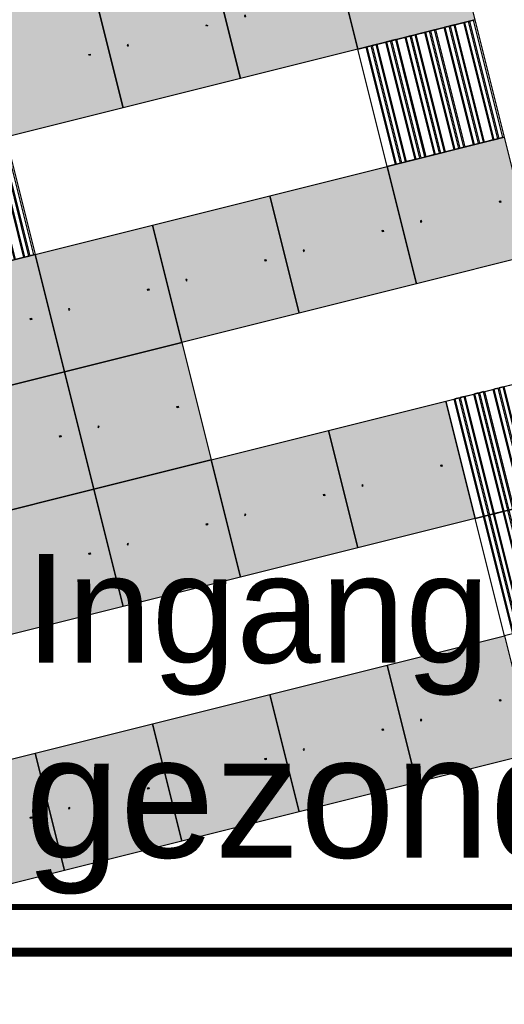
# Model space of a CAD drawing. Header units: millimetres. Extents: x 78245 to 370331, y -43659 to 214111.
# Tile 51 of 64: x 249815 to 257832, y 89939 to 106217. Entities that reach past the tile are written whole.
import ezdxf
from ezdxf.lldxf.tags import DXFTag

# ---------------------------------------------------------------- set-up
doc = ezdxf.new("R2010")
doc.units = ezdxf.units.MM
doc.header["$LTSCALE"] = 100
doc.linetypes.add('DASHED2', pattern=[9.525, 6.35, -3.175])
for name, color, linetype in [('T--L9041_VERHARDING_Voetpad', 9, 'DASHED2'), ('T--L9042_Groenvoorziening', 3, 'Continuous'), ('T--L9052_1988_HWA_VERVALLEN', 9, 'HEMELWATER_AFVOER'), ('T--WL9052--_Riolering', 200, 'VUIL_WATER_AFVOER'), ('TEKST', 7, 'Continuous')]:
    doc.layers.add(name, color=color, linetype=linetype)
doc.styles.get("Standard").update_dxf_attribs({"font": 'arial.ttf'})
tags = doc.linetypes.add('HEMELWATER_AFVOER', pattern='A,12.7,-5.08,["HWA",Standard,S=2.54,R=0,X=-2.54,Y=-1.27],-7.62', length=25.4).pattern_tags.tags
tags[6] = DXFTag(74, 10)
tags = doc.linetypes.add('VUIL_WATER_AFVOER', pattern='A,12.7,-5.08,["VWA",Standard,S=2.54,R=0,X=-2.54,Y=-1.27],-7.62', length=25.4).pattern_tags.tags
tags[6] = DXFTag(74, 10)

# ---------------------------------------------------------------- blocks, each defined once
blk = doc.blocks.new('Stelconplaat 2x2m met hoeklijn')
at = {"linetype": 'Continuous', "true_color": 0xc7c8ca}
h = blk.add_hatch(color=9, dxfattribs=at)
h.dxf.hatch_style = 1
h.paths.add_polyline_path([(2000, 2000), (0, 2000), (0, 0), (2000, 0)])
h.paths.add_polyline_path([(336, 993), (336, 973), (316, 973), (316, 993)], flags=16)
h.paths.add_polyline_path([(1664, 993), (1684, 993), (1684, 973), (1664, 973)], flags=16)
at = {"layer": 'T--L9042_Groenvoorziening', "color": 252, "linetype": 'ByBlock'}
for p, q in [((336, 993), (316, 993)), ((316, 993), (316, 973)), ((336, 973), (336, 993)), ((1664, 973), (1664, 993)), ((1664, 993), (1684, 993)), ((1684, 993), (1684, 973)), ((316, 973), (336, 973)), ((1684, 973), (1664, 973))]:
    blk.add_line(p, q, dxfattribs=at)
blk.add_lwpolyline([(0, 2000), (2000, 2000), (2000, 0), (0, 0)], close=True, dxfattribs=at)
blk = doc.blocks.new('Terrasplanken 2.00 x 1.80')
at = {"layer": 'T--L9042_Groenvoorziening', "color": 45, "linetype": 'ByBlock'}
for points in [[(0, 1880), (2000, 1880), (2000, -120), (0, -120)], [(0, 1880), (140, 1880), (140, -120), (0, -120)], [(227.5, 1880), (157.5, 1880), (157.5, -120), (227.5, -120)], [(315, 1880), (245, 1880), (245, -120), (315, -120)], [(332.5, 1880), (472.5, 1880), (472.5, -120), (332.5, -120)], [(560, 1880), (490, 1880), (490, -120), (560, -120)], [(647.5, 1880), (577.5, 1880), (577.5, -120), (647.5, -120)], [(665, 1880), (805, 1880), (805, -120), (665, -120)], [(892.5, 1880), (822.5, 1880), (822.5, -120), (892.5, -120)], [(980, 1880), (910, 1880), (910, -120), (980, -120)], [(997.5, 1880), (1137.5, 1880), (1137.5, -120), (997.5, -120)], [(1225, 1880), (1155, 1880), (1155, -120), (1225, -120)], [(1312.5, 1880), (1242.5, 1880), (1242.5, -120), (1312.5, -120)], [(1330, 1880), (1470, 1880), (1470, -120), (1330, -120)], [(1557.5, 1880), (1487.5, 1880), (1487.5, -120), (1557.5, -120)], [(1645, 1880), (1575, 1880), (1575, -120), (1645, -120)], [(1662.5, 1880), (1802.5, 1880), (1802.5, -120), (1662.5, -120)], [(1890, 1880), (1820, 1880), (1820, -120), (1890, -120)], [(1977.5, 1880), (1907.5, 1880), (1907.5, -120), (1977.5, -120)]]:
    blk.add_lwpolyline(points, close=True, dxfattribs=at)

msp = doc.modelspace()

# ---------------------------------------------------------------- linework, layer by layer
at = {"layer": 'T--L9052_1988_HWA_VERVALLEN', "const_width": 100}
msp.add_lwpolyline([(235094.563, 139537.69), (237035.354, 139537.69), (237655.28, 140210.073), (237655.28, 154701.548), (238637.743, 155694.089), (263721.963, 155694.089), (265075.445, 154555.841), (265075.445, 118202.478), (263818.575, 117121.354), (241989.148, 117121.354), (240744.144, 115687.42), (240744.144, 97069.26), (246301.546, 91549.102), (275453.677, 91549.102), (276430.118, 90622.21), (276430.118, 13471.19), (275201.102, 11321.861)], dxfattribs=at)
at = {"layer": 'T--WL9052--_Riolering', "const_width": 150}
msp.add_lwpolyline([(129706.197, 41370.239), (274536.197, 41370.239), (275036.197, 41870.239), (275036.197, 90300.239), (274536.197, 90800.239), (246071.197, 90800.239), (239071.197, 97800.239), (239071.197, 116870.239), (239571.197, 117370.239), (262736.197, 117370.239), (263236.197, 117870.239), (263236.197, 154300.239), (262736.197, 154800.239), (238306.197, 154800.239), (237806.197, 154300.239), (237806.197, 154300.239), (237806.197, 148095.913)], dxfattribs=at)

# ---------------------------------------------------------------- block references
at = {"layer": 'T--L9041_VERHARDING_Voetpad', "linetype": 'ByBlock'}
for name, p, rotation in [('Stelconplaat 2x2m met hoeklijn', (255406.326, 105732.446), 14.04000000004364), ('Stelconplaat 2x2m met hoeklijn', (253466.073, 105247.247), 14.04000000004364), ('Stelconplaat 2x2m met hoeklijn', (251525.819, 104762.049), 14.04000000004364), ('Stelconplaat 2x2m met hoeklijn', (249585.566, 104276.85), 14.04000000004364), ('Terrasplanken 2.00 x 1.80', (255862.612, 103907.808), 14.0400000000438), ('Terrasplanken 2.00 x 1.80', (248101.472, 101967.523), 14.0400000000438), ('Stelconplaat 2x2m met hoeklijn', (256377.211, 101849.995), 14.04000000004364), ('Stelconplaat 2x2m met hoeklijn', (254436.958, 101364.797), 14.04000000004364), ('Stelconplaat 2x2m met hoeklijn', (252496.705, 100879.598), 14.04000000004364), ('Stelconplaat 2x2m met hoeklijn', (250556.452, 100394.4), 14.04000000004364), ('Stelconplaat 2x2m met hoeklijn', (248616.199, 99909.201), 14.04000000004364), ('Stelconplaat 2x2m met hoeklijn', (251041.65, 98454.146), 14.04000000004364), ('Stelconplaat 2x2m met hoeklijn', (249101.397, 97968.948), 14.04000000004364), ('Terrasplanken 2.00 x 1.80', (257318.299, 98086.704), 14.0400000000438), ('Stelconplaat 2x2m met hoeklijn', (255407.378, 97484.199), 14.04000000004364), ('Stelconplaat 2x2m met hoeklijn', (253467.125, 96999.001), 14.04000000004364), ('Stelconplaat 2x2m met hoeklijn', (251526.872, 96513.802), 14.04000000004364), ('Stelconplaat 2x2m met hoeklijn', (249586.618, 96028.604), 14.04000000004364), ('Terrasplanken 2.00 x 1.80', (257803.718, 96145.559), 14.0400000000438), ('Stelconplaat 2x2m met hoeklijn', (256377.478, 93604.835), 14.04000000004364), ('Stelconplaat 2x2m met hoeklijn', (254437.225, 93119.637), 14.04000000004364), ('Stelconplaat 2x2m met hoeklijn', (252496.972, 92634.438), 14.04000000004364), ('Stelconplaat 2x2m met hoeklijn', (250556.719, 92149.24), 14.04000000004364), ('Stelconplaat 2x2m met hoeklijn', (248616.466, 91664.041), 14.04000000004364)]:
    msp.add_blockref(name, p, dxfattribs=dict(at, rotation=rotation))

# ---------------------------------------------------------------- texts
at = {"layer": 'TEKST', "color": 1, "insert": (249902.141, 97385.186), "char_height": 1800, "width": 26331.61768, "attachment_point": 1}
msp.add_mtext('Ingang {\\H1.12233x;gezondheidscentrum}', dxfattribs=at)

doc.saveas('drawing.dxf')
